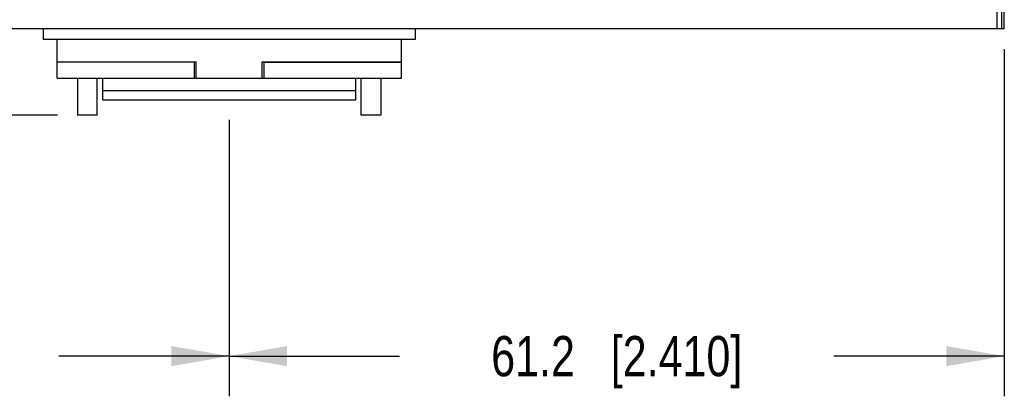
# Model space of a CAD drawing. Header units: inches. Extents: x 0 to 22, y 0 to 17.
# Tile 18 of 24: x 10.7 to 13.8, y 11 to 12.2. Entities that reach past the tile are written whole.
import ezdxf

# ---------------------------------------------------------------- set-up
doc = ezdxf.new("R2010")
doc.units = ezdxf.units.IN
doc.header["$LTSCALE"] = 1.21
doc.header["$MEASUREMENT"] = 0
doc.layers.get('0').update_dxf_attribs({"linetype": 'CONTINUOUS'})
doc.layers.add('DIMENSIONS', color=7, linetype='CONTINUOUS')
doc.styles.get("Standard").update_dxf_attribs({"font": 'txt', "width": 0.8})
doc.dimstyles.new('DIMSTYLE_1', dxfattribs={"dimtxt": 0.125, "dimasz": 0.18, "dimexe": 0.125, "dimexo": 0.0625, "dimgap": 0.0625, "dimtad": 0, "dimtih": 1, "dimtoh": 1, "dimdsep": 46, "dimtxsty": 'STANDARD', "dimblk": '_FILLED', "dimblk1": '_FILLED', "dimblk2": '_FILLED', "dimcen": 0.09, "dimadec": 0, "dimazin": 0, "dimtp": 0.01, "dimtm": 0.01, "dimtfac": 1, "dimtofl": 0, "dimtmove": 0, "dimatfit": 3, "dimldrblk": '_FILLED', "dimfxl": 1, "dimtolj": 1, "dimarcsym": 0})

# ---------------------------------------------------------------- blocks, each defined once
blk = doc.blocks.new('_FILLED')
at = {"color": 0, "linetype": 'BYBLOCK'}
blk.add_solid([(0, 0), (-1, 0.174), (-1, -0.174)], dxfattribs=at)
blk = doc.blocks.new('*D0')
at = {"layer": 'DIMENSIONS', "color": 2, "linetype": 'CONTINUOUS'}
for p, q in [((8.9166, 13.5088), (8.082, 13.5088)), ((8.207, 13.5088), (8.207, 12.8109)), ((8.207, 11.8631), (8.207, 12.5609)), ((10.8321, 11.8631), (8.082, 11.8631))]:
    blk.add_line(p, q, dxfattribs=at)
at = {"layer": 'DIMENSIONS', "color": 2, "linetype": 'CONTINUOUS', "xscale": 0.18, "yscale": 0.18, "zscale": 0.18}
for p, rotation in [((8.207, 13.5088), 90), ((8.207, 11.8631), 269.9999999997)]:
    blk.add_blockref('_FILLED', p, dxfattribs=dict(at, rotation=rotation))
at = {"layer": 'DIMENSIONS', "color": 2, "linetype": 'CONTINUOUS', "insert": (8.207, 12.7484), "char_height": 0.125, "width": 1.225, "attachment_point": 2, "line_spacing_factor": 0.9}
blk.add_mtext('41.8{\\Ftxt.shx;\\W1.000000;\\H0.125000; }[1.646]', dxfattribs=at)
blk = doc.blocks.new('*D2')
at = {"layer": 'DIMENSIONS', "color": 2, "linetype": 'CONTINUOUS'}
for p, q in [((8.957, 12.0683), (8.957, 10.9881)), ((11.3663, 11.8479), (11.3663, 10.9881)), ((8.957, 11.1131), (9.4867, 11.1131)), ((11.3663, 11.1131), (10.8367, 11.1131))]:
    blk.add_line(p, q, dxfattribs=at)
at = {"layer": 'DIMENSIONS', "color": 2, "linetype": 'CONTINUOUS', "xscale": 0.18, "yscale": 0.18, "zscale": 0.18, "rotation": 180}
blk.add_blockref('_FILLED', (8.957, 11.1131), dxfattribs=at)
at = {"layer": 'DIMENSIONS', "color": 2, "linetype": 'CONTINUOUS', "xscale": 0.18, "yscale": 0.18, "zscale": 0.18}
blk.add_blockref('_FILLED', (11.3663, 11.1131), dxfattribs=at)
at = {"layer": 'DIMENSIONS', "color": 2, "linetype": 'CONTINUOUS', "insert": (10.1617, 11.1756), "char_height": 0.125, "width": 1.225, "attachment_point": 2, "line_spacing_factor": 0.9}
blk.add_mtext('61.2{\\Ftxt.shx;\\W1.000000;\\H0.125000; }[2.409]', dxfattribs=at)
blk = doc.blocks.new('*D3')
at = {"layer": 'DIMENSIONS', "color": 2, "linetype": 'CONTINUOUS'}
for p, q in [((13.7759, 12.0683), (13.7759, 10.9881)), ((11.3663, 11.8479), (11.3663, 10.9881)), ((11.3663, 11.1131), (11.8961, 11.1131)), ((13.7759, 11.1131), (13.2461, 11.1131))]:
    blk.add_line(p, q, dxfattribs=at)
at = {"layer": 'DIMENSIONS', "color": 2, "linetype": 'CONTINUOUS', "xscale": 0.18, "yscale": 0.18, "zscale": 0.18, "rotation": 179.9999999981}
blk.add_blockref('_FILLED', (11.3663, 11.1131), dxfattribs=at)
at = {"layer": 'DIMENSIONS', "color": 2, "linetype": 'CONTINUOUS', "xscale": 0.18, "yscale": 0.18, "zscale": 0.18}
blk.add_blockref('_FILLED', (13.7759, 11.1131), dxfattribs=at)
at = {"layer": 'DIMENSIONS', "color": 2, "linetype": 'CONTINUOUS', "insert": (12.5711, 11.1756), "char_height": 0.125, "width": 1.225, "attachment_point": 2, "line_spacing_factor": 0.9}
blk.add_mtext('61.2{\\Ftxt.shx;\\W1.000000;\\H0.125000; }[2.410]', dxfattribs=at)

msp = doc.modelspace()

# ---------------------------------------------------------------- linework, layer by layer
at = {"color": 7, "linetype": 'CONTINUOUS'}
for p, q in [((13.7681, 12.1308), (13.7681, 12.5344)), ((13.7539, 12.1308), (13.7539, 12.2903)), ((13.7744, 12.2903), (13.7744, 12.1308)), ((13.7759, 12.1308), (13.7759, 12.2903)), ((13.7759, 12.1308), (8.957, 12.1308)), ((10.7876, 12.1308), (10.7876, 12.0993)), ((11.9451, 12.0993), (11.9451, 12.1308)), ((10.7876, 12.0993), (11.9451, 12.0993)), ((10.8309, 11.9773), (10.8309, 12.0993)), ((10.8309, 12.0989), (11.9017, 12.0989)), ((11.9017, 11.9773), (11.9017, 12.0993)), ((10.8309, 12.0285), (11.2634, 12.0285)), ((11.2582, 12.0274), (10.8309, 12.0274)), ((11.2634, 12.0285), (11.2582, 12.0274)), ((11.2582, 11.9773), (11.2582, 12.0274)), ((11.2634, 11.9773), (11.2634, 12.0285)), ((11.4692, 12.0285), (11.9017, 12.0285)), ((11.4744, 12.0269), (11.4692, 12.0285)), ((11.4692, 11.9773), (11.4692, 12.0285)), ((11.9017, 12.0269), (11.4744, 12.0269)), ((11.4744, 12.0269), (11.4744, 11.9773)), ((10.8309, 11.9773), (11.9017, 11.9773)), ((10.8946, 11.9773), (10.8946, 11.8631)), ((10.956, 11.8631), (10.956, 11.9773)), ((10.9736, 11.9104), (10.9736, 11.9773)), ((11.759, 11.9773), (11.759, 11.9104)), ((11.7766, 11.8631), (11.7766, 11.9773)), ((11.838, 11.9773), (11.838, 11.8631)), ((11.759, 11.9385), (10.9736, 11.9385)), ((10.9736, 11.9104), (11.759, 11.9104)), ((10.956, 11.8631), (10.8946, 11.8631)), ((11.838, 11.8631), (11.7766, 11.8631))]:
    msp.add_line(p, q, dxfattribs=at)

# ---------------------------------------------------------------- dimensions: what is measured, and where the dimension line sits
at = {"layer": 'DIMENSIONS', "color": 2, "linetype": 'CONTINUOUS'}
for base, p1, p2, angle, picture, middle in [((8.207, 11.8631), (8.9791, 13.5088), (10.8946, 11.8631), 270, '*D0', (8.207, 12.6859)), ((11.3663, 11.1131), (13.7759, 12.1308), (11.3663, 11.9104), 180, '*D3', (12.5711, 11.1131))]:
    dim = msp.add_linear_dim(base=base, p1=p1, p2=p2, angle=angle, dimstyle='DIMSTYLE_1', dxfattribs=at)
    dim.commit()
    dim.dimension.update_dxf_attribs({"geometry": picture, "text_midpoint": middle, "dimtype": 160})
dim = msp.add_linear_dim(base=(11.3663, 11.1131), p1=(8.957, 12.1308), p2=(11.3663, 11.9104), dimstyle='DIMSTYLE_1', dxfattribs=at)
dim.commit()
dim.dimension.update_dxf_attribs({"geometry": '*D2', "text_midpoint": (10.1617, 11.1131), "dimtype": 160})

doc.saveas('drawing.dxf')
